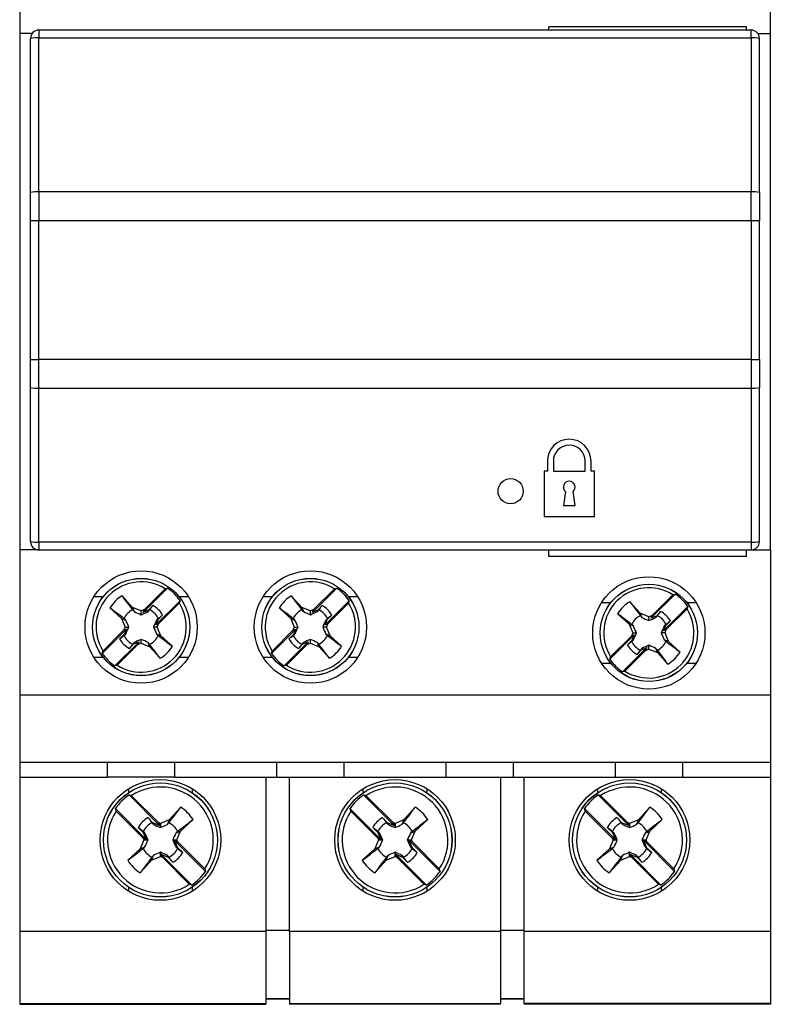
# Model space of a CAD drawing. Header units: inches. Extents: x 0.5 to 21.5, y 0.5 to 16.5.
# Tile 4 of 7: x 16.3 to 18.1, y 5.6 to 7.9. Entities that reach past the tile are written whole.
import ezdxf

# ---------------------------------------------------------------- set-up
doc = ezdxf.new("R2010")
doc.units = ezdxf.units.IN
doc.header["$LTSCALE"] = 2
doc.header["$MEASUREMENT"] = 0

msp = doc.modelspace()

# ---------------------------------------------------------------- linework, layer by layer
for p, q in [((16.2957, 8.24), (16.2957, 7.8995)), ((18.0595, 7.8995), (18.0595, 8.24)), ((16.3409, 7.9073), (16.3409, 7.8893)), ((18.0142, 7.9073), (16.3409, 7.9073)), ((18.0034, 7.9151), (17.5388, 7.9151)), ((17.5388, 7.9073), (17.5388, 7.9151)), ((18.0034, 7.9073), (18.0034, 7.9151)), ((18.0142, 7.8893), (18.0142, 7.9073)), ((16.3252, 7.8995), (16.2957, 7.8995)), ((16.2957, 7.8995), (16.2957, 6.6869)), ((16.3213, 7.5258), (16.3213, 7.8877)), ((16.3409, 7.5275), (16.3409, 7.8893)), ((16.3409, 7.8893), (18.0142, 7.8893)), ((18.0142, 7.8893), (18.0142, 7.5275)), ((18.0299, 7.8995), (18.0595, 7.8995)), ((18.0339, 7.5258), (18.0339, 7.8877)), ((18.0595, 6.6869), (18.0595, 7.8995)), ((16.3409, 7.5275), (16.3409, 7.4603)), ((18.0142, 7.5275), (16.3409, 7.5275)), ((18.0142, 7.4603), (18.0142, 7.5275)), ((16.3213, 7.4603), (16.3409, 7.4603)), ((16.3213, 7.1339), (16.3213, 7.4603)), ((16.3409, 7.1339), (16.3409, 7.4603)), ((16.3409, 7.4603), (18.0142, 7.4603)), ((18.0142, 7.4603), (18.0339, 7.4603)), ((18.0142, 7.4603), (18.0142, 7.1339)), ((18.0339, 7.1339), (18.0339, 7.4603)), ((16.3213, 7.1339), (16.3409, 7.1339)), ((16.3409, 7.0667), (16.3409, 7.1339)), ((18.0142, 7.1339), (16.3409, 7.1339)), ((18.0142, 7.1339), (18.0142, 7.0667)), ((18.0142, 7.1339), (18.0339, 7.1339)), ((16.3213, 6.7066), (16.3213, 7.0684)), ((16.3409, 7.0667), (18.0142, 7.0667)), ((16.3409, 6.7049), (16.3409, 7.0667)), ((18.0142, 7.0667), (18.0142, 6.7049)), ((18.0339, 6.7066), (18.0339, 7.0684)), ((17.5358, 6.8955), (17.5358, 6.8719)), ((17.5496, 6.8955), (17.5496, 6.8719)), ((17.6244, 6.8719), (17.6244, 6.8955)), ((17.6382, 6.8719), (17.6382, 6.8955)), ((17.5358, 6.8719), (17.528, 6.8719)), ((17.528, 6.8719), (17.528, 6.7656)), ((17.5496, 6.8719), (17.6244, 6.8719)), ((17.6461, 6.8719), (17.6382, 6.8719)), ((17.6461, 6.7656), (17.6461, 6.8719)), ((17.5782, 6.8239), (17.5732, 6.7912)), ((17.6008, 6.7912), (17.5959, 6.8239)), ((17.5732, 6.7912), (17.6008, 6.7912)), ((17.528, 6.7656), (17.6461, 6.7656)), ((18.0142, 6.7049), (16.3409, 6.7049)), ((16.3409, 6.7049), (16.3409, 6.6869)), ((18.0142, 6.7049), (18.0142, 6.6869)), ((16.3409, 6.6869), (16.2957, 6.6869)), ((16.2957, 6.6869), (16.2957, 6.3463)), ((16.3409, 6.6869), (18.0142, 6.6869)), ((17.5388, 6.6713), (17.5388, 6.6869)), ((18.0034, 6.6713), (18.0034, 6.6869)), ((18.0142, 6.6869), (18.0595, 6.6869)), ((18.0595, 6.6869), (18.0595, 6.3463)), ((18.0034, 6.6713), (17.5388, 6.6713)), ((16.6429, 6.5971), (16.5859, 6.5401)), ((16.5888, 6.5469), (16.6374, 6.5955)), ((17.0405, 6.5971), (16.9836, 6.5401)), ((16.9864, 6.5469), (17.0351, 6.5955)), ((16.4915, 6.5766), (16.4698, 6.5766)), ((16.5609, 6.552), (16.5361, 6.579)), ((16.6154, 6.5106), (16.6724, 6.5676)), ((16.6924, 6.5766), (16.6707, 6.5766)), ((16.8892, 6.5766), (16.8675, 6.5766)), ((16.9585, 6.552), (16.9337, 6.579)), ((17.0131, 6.5106), (17.0701, 6.5676)), ((17.09, 6.5766), (17.0683, 6.5766)), ((17.8358, 6.5833), (17.7788, 6.5263)), ((17.7817, 6.5331), (17.8304, 6.5817)), ((16.5078, 6.5508), (16.5348, 6.526)), ((16.5811, 6.5437), (16.5609, 6.552)), ((16.5609, 6.552), (16.5648, 6.5421)), ((16.5888, 6.5469), (16.5811, 6.5437)), ((16.5811, 6.5347), (16.5811, 6.5437)), ((16.5859, 6.5401), (16.5888, 6.5469)), ((16.5987, 6.5454), (16.5859, 6.5401)), ((16.5975, 6.5421), (16.5987, 6.5454)), ((16.6087, 6.5563), (16.5987, 6.5454)), ((16.6708, 6.5621), (16.6222, 6.5135)), ((16.9055, 6.5508), (16.9325, 6.526)), ((16.9787, 6.5437), (16.9585, 6.552)), ((16.9585, 6.552), (16.9624, 6.5421)), ((16.9864, 6.5469), (16.9787, 6.5437)), ((16.9787, 6.5347), (16.9787, 6.5437)), ((16.9836, 6.5401), (16.9864, 6.5469)), ((16.9964, 6.5454), (16.9836, 6.5401)), ((16.9951, 6.5421), (16.9964, 6.5454)), ((17.0064, 6.5563), (16.9964, 6.5454)), ((17.0685, 6.5621), (17.0199, 6.5135)), ((17.6844, 6.5628), (17.6627, 6.5628)), ((17.7538, 6.5382), (17.729, 6.5653)), ((17.8084, 6.4968), (17.8653, 6.5538)), ((17.8638, 6.5483), (17.8151, 6.4997)), ((17.8853, 6.5628), (17.8636, 6.5628)), ((16.5348, 6.526), (16.5448, 6.5221)), ((16.5348, 6.526), (16.5432, 6.5058)), ((16.6154, 6.5106), (16.6207, 6.5234)), ((16.6207, 6.5234), (16.6174, 6.5221)), ((16.6207, 6.5234), (16.6316, 6.5334)), ((16.9325, 6.526), (16.9424, 6.5221)), ((16.9325, 6.526), (16.9408, 6.5058)), ((17.0131, 6.5106), (17.0183, 6.5234)), ((17.0183, 6.5234), (17.015, 6.5221)), ((17.0183, 6.5234), (17.0293, 6.5334)), ((17.7007, 6.537), (17.7278, 6.5122)), ((17.774, 6.5299), (17.7538, 6.5382)), ((17.7538, 6.5382), (17.7577, 6.5283)), ((17.7817, 6.5331), (17.774, 6.5299)), ((17.774, 6.5209), (17.774, 6.5299)), ((17.7788, 6.5263), (17.7817, 6.5331)), ((17.7917, 6.5316), (17.7788, 6.5263)), ((17.7904, 6.5283), (17.7917, 6.5316)), ((17.8017, 6.5425), (17.7917, 6.5316)), ((16.5468, 6.5009), (16.4898, 6.444)), ((16.4914, 6.4494), (16.54, 6.4981)), ((16.5432, 6.5058), (16.54, 6.4981)), ((16.54, 6.4981), (16.5468, 6.5009)), ((16.5468, 6.5009), (16.5415, 6.4881)), ((16.5432, 6.5058), (16.5522, 6.5058)), ((16.6191, 6.5058), (16.61, 6.5058)), ((16.6222, 6.5135), (16.6154, 6.5106)), ((16.6191, 6.5058), (16.6222, 6.5135)), ((16.6274, 6.4855), (16.6191, 6.5058)), ((16.9444, 6.5009), (16.8874, 6.444)), ((16.889, 6.4494), (16.9376, 6.4981)), ((16.9408, 6.5058), (16.9376, 6.4981)), ((16.9376, 6.4981), (16.9444, 6.5009)), ((16.9444, 6.5009), (16.9391, 6.4881)), ((16.9408, 6.5058), (16.9498, 6.5058)), ((17.0167, 6.5058), (17.0077, 6.5058)), ((17.0199, 6.5135), (17.0131, 6.5106)), ((17.0167, 6.5058), (17.0199, 6.5135)), ((17.025, 6.4855), (17.0167, 6.5058)), ((17.7278, 6.5122), (17.7361, 6.492)), ((17.7278, 6.5122), (17.7377, 6.5083)), ((17.8084, 6.4968), (17.8136, 6.5096)), ((17.8151, 6.4997), (17.8084, 6.4968)), ((17.8136, 6.5096), (17.8103, 6.5083)), ((17.812, 6.492), (17.8151, 6.4997)), ((17.8136, 6.5096), (17.8245, 6.5196)), ((16.5415, 6.4881), (16.5306, 6.4781)), ((16.5415, 6.4881), (16.5448, 6.4894)), ((16.5811, 6.4678), (16.5811, 6.4768)), ((16.6274, 6.4855), (16.6174, 6.4894)), ((16.6544, 6.4608), (16.6274, 6.4855)), ((16.9391, 6.4881), (16.9282, 6.4781)), ((16.9391, 6.4881), (16.9424, 6.4894)), ((16.9787, 6.4678), (16.9787, 6.4768)), ((17.025, 6.4855), (17.015, 6.4894)), ((17.052, 6.4608), (17.025, 6.4855)), ((17.7397, 6.4872), (17.6827, 6.4302)), ((17.6843, 6.4357), (17.7329, 6.4843)), ((17.7344, 6.4743), (17.7235, 6.4643)), ((17.7361, 6.492), (17.7329, 6.4843)), ((17.7329, 6.4843), (17.7397, 6.4872)), ((17.7397, 6.4872), (17.7344, 6.4743)), ((17.7344, 6.4743), (17.7377, 6.4756)), ((17.7361, 6.492), (17.7451, 6.492)), ((17.812, 6.492), (17.803, 6.492)), ((17.8203, 6.4717), (17.8103, 6.4756)), ((17.8203, 6.4717), (17.812, 6.492)), ((16.5193, 6.4145), (16.5763, 6.4714)), ((16.5734, 6.4647), (16.5248, 6.416)), ((16.5535, 6.4552), (16.5635, 6.4662)), ((16.5635, 6.4662), (16.5763, 6.4714)), ((16.5648, 6.4695), (16.5635, 6.4662)), ((16.5763, 6.4714), (16.5734, 6.4647)), ((16.5734, 6.4647), (16.5811, 6.4678)), ((16.5811, 6.4678), (16.6014, 6.4595)), ((16.6014, 6.4595), (16.5975, 6.4695)), ((16.6014, 6.4595), (16.6261, 6.4325)), ((16.9169, 6.4145), (16.9739, 6.4714)), ((16.971, 6.4647), (16.9224, 6.416)), ((16.9511, 6.4552), (16.9611, 6.4662)), ((16.9611, 6.4662), (16.9739, 6.4714)), ((16.9624, 6.4695), (16.9611, 6.4662)), ((16.9739, 6.4714), (16.971, 6.4647)), ((16.971, 6.4647), (16.9787, 6.4678)), ((16.9787, 6.4678), (16.999, 6.4595)), ((16.999, 6.4595), (16.9951, 6.4695)), ((16.999, 6.4595), (17.0237, 6.4325)), ((17.7122, 6.4007), (17.7692, 6.4576)), ((17.7663, 6.4509), (17.7177, 6.4022)), ((17.7464, 6.4415), (17.7564, 6.4524)), ((17.7564, 6.4524), (17.7692, 6.4576)), ((17.7577, 6.4557), (17.7564, 6.4524)), ((17.7692, 6.4576), (17.7663, 6.4509)), ((17.7663, 6.4509), (17.774, 6.454)), ((17.774, 6.454), (17.774, 6.463)), ((17.774, 6.454), (17.7943, 6.4457)), ((17.7943, 6.4457), (17.7904, 6.4557)), ((17.8473, 6.447), (17.8203, 6.4717)), ((16.4698, 6.435), (16.4915, 6.435)), ((16.6707, 6.435), (16.6924, 6.435)), ((16.8675, 6.435), (16.8892, 6.435)), ((17.0683, 6.435), (17.09, 6.435)), ((17.7943, 6.4457), (17.819, 6.4187)), ((17.6627, 6.4212), (17.6844, 6.4212)), ((17.8636, 6.4212), (17.8853, 6.4212)), ((16.2957, 6.3463), (18.0595, 6.3463)), ((16.2957, 6.3463), (16.2957, 6.1888)), ((18.0595, 6.3463), (18.0595, 6.1888)), ((16.2957, 6.1888), (16.2957, 6.1534)), ((16.2957, 6.1888), (18.0595, 6.1888)), ((16.5024, 6.1534), (16.5024, 6.1888)), ((16.6598, 6.1888), (16.6598, 6.1534)), ((16.9, 6.1534), (16.9, 6.1888)), ((17.0575, 6.1888), (17.0575, 6.1534)), ((17.2976, 6.1534), (17.2976, 6.1888)), ((17.4551, 6.1888), (17.4551, 6.1534)), ((17.6953, 6.1534), (17.6953, 6.1888)), ((17.8528, 6.1888), (17.8528, 6.1534)), ((18.0595, 6.1888), (18.0595, 6.1534)), ((16.2957, 6.1534), (16.5024, 6.1534)), ((16.2957, 6.1534), (16.2957, 5.7912)), ((16.6598, 6.1534), (16.5024, 6.1534)), ((16.6598, 6.1534), (16.9, 6.1534)), ((16.8744, 6.1534), (16.8744, 5.7912)), ((16.9, 6.1534), (17.0575, 6.1534)), ((16.9295, 5.7912), (16.9295, 6.1534)), ((17.0575, 6.1534), (17.2976, 6.1534)), ((17.2976, 6.1534), (17.4551, 6.1534)), ((17.4256, 6.1534), (17.4256, 5.7912)), ((17.4551, 6.1534), (17.6953, 6.1534)), ((17.4807, 5.7912), (17.4807, 6.1534)), ((17.6953, 6.1534), (17.8528, 6.1534)), ((17.8528, 6.1534), (18.0595, 6.1534)), ((18.0595, 6.1534), (18.0595, 5.7912)), ((16.5511, 6.1259), (16.5511, 6.1165)), ((16.625, 6.0391), (16.5527, 6.1115)), ((16.5585, 6.1098), (16.6219, 6.0465)), ((16.7016, 6.1165), (16.7016, 6.1259)), ((17.1023, 6.1259), (17.1023, 6.1165)), ((17.1762, 6.0391), (17.1038, 6.1115)), ((17.1097, 6.1098), (17.1731, 6.0465)), ((17.2528, 6.1165), (17.2528, 6.1259)), ((17.6535, 6.1259), (17.6535, 6.1165)), ((17.7274, 6.0391), (17.655, 6.1115)), ((17.6609, 6.1098), (17.7242, 6.0465)), ((17.804, 6.1165), (17.804, 6.1259)), ((16.6742, 6.0827), (16.647, 6.0531)), ((17.2253, 6.0827), (17.1982, 6.0531)), ((17.7765, 6.0827), (17.7494, 6.0531)), ((16.5206, 6.0795), (16.593, 6.0071)), ((16.5857, 6.0103), (16.5223, 6.0736)), ((16.6085, 6.0459), (16.5974, 6.0581)), ((17.0718, 6.0795), (17.1442, 6.0071)), ((17.1369, 6.0103), (17.0735, 6.0736)), ((17.1597, 6.0459), (17.1485, 6.0581)), ((17.623, 6.0795), (17.6954, 6.0071)), ((17.6881, 6.0103), (17.6247, 6.0736)), ((17.7109, 6.0459), (17.6997, 6.0581)), ((16.574, 6.0348), (16.5862, 6.0236)), ((16.6085, 6.0459), (16.61, 6.0421)), ((16.625, 6.0391), (16.6085, 6.0459)), ((16.6264, 6.0446), (16.6219, 6.0465)), ((16.6219, 6.0465), (16.625, 6.0391)), ((16.647, 6.0531), (16.6264, 6.0446)), ((16.6264, 6.0446), (16.6264, 6.0347)), ((16.647, 6.0531), (16.6427, 6.0421)), ((16.6737, 6.0264), (16.7033, 6.0535)), ((17.1252, 6.0348), (17.1374, 6.0236)), ((17.1597, 6.0459), (17.1612, 6.0421)), ((17.1762, 6.0391), (17.1597, 6.0459)), ((17.1731, 6.0465), (17.1762, 6.0391)), ((17.1776, 6.0446), (17.1731, 6.0465)), ((17.1982, 6.0531), (17.1776, 6.0446)), ((17.1776, 6.0446), (17.1776, 6.0347)), ((17.1982, 6.0531), (17.1939, 6.0421)), ((17.2249, 6.0264), (17.2545, 6.0535)), ((17.6764, 6.0348), (17.6886, 6.0236)), ((17.7109, 6.0459), (17.7124, 6.0421)), ((17.7274, 6.0391), (17.7109, 6.0459)), ((17.7242, 6.0465), (17.7274, 6.0391)), ((17.7287, 6.0446), (17.7242, 6.0465)), ((17.7494, 6.0531), (17.7287, 6.0446)), ((17.7287, 6.0446), (17.7287, 6.0347)), ((17.7494, 6.0531), (17.7451, 6.0421)), ((17.7761, 6.0264), (17.8057, 6.0535)), ((16.5862, 6.0236), (16.593, 6.0071)), ((16.5862, 6.0236), (16.5901, 6.0221)), ((16.6627, 6.0221), (16.6737, 6.0264)), ((16.6652, 6.0058), (16.6737, 6.0264)), ((17.1374, 6.0236), (17.1442, 6.0071)), ((17.1374, 6.0236), (17.1413, 6.0221)), ((17.2139, 6.0221), (17.2249, 6.0264)), ((17.2164, 6.0058), (17.2249, 6.0264)), ((17.6886, 6.0236), (17.6954, 6.0071)), ((17.6886, 6.0236), (17.6924, 6.0221)), ((17.765, 6.0221), (17.7761, 6.0264)), ((17.7676, 6.0058), (17.7761, 6.0264)), ((16.5875, 6.0058), (16.5791, 5.9851)), ((16.5791, 5.9851), (16.5901, 5.9894)), ((16.5857, 6.0103), (16.5875, 6.0058)), ((16.593, 6.0071), (16.5857, 6.0103)), ((16.5875, 6.0058), (16.5974, 6.0058)), ((16.6553, 6.0058), (16.6652, 6.0058)), ((16.7321, 5.932), (16.6597, 6.0044)), ((16.6597, 6.0044), (16.6671, 6.0013)), ((16.6665, 5.9879), (16.6597, 6.0044)), ((16.6627, 5.9894), (16.6665, 5.9879)), ((16.6671, 6.0013), (16.6652, 6.0058)), ((16.6787, 5.9767), (16.6665, 5.9879)), ((16.6671, 6.0013), (16.7305, 5.9379)), ((17.1387, 6.0058), (17.1302, 5.9851)), ((17.1302, 5.9851), (17.1413, 5.9894)), ((17.1369, 6.0103), (17.1387, 6.0058)), ((17.1442, 6.0071), (17.1369, 6.0103)), ((17.1387, 6.0058), (17.1486, 6.0058)), ((17.2065, 6.0058), (17.2164, 6.0058)), ((17.2833, 5.932), (17.2109, 6.0044)), ((17.2109, 6.0044), (17.2183, 6.0013)), ((17.2177, 5.9879), (17.2109, 6.0044)), ((17.2139, 5.9894), (17.2177, 5.9879)), ((17.2183, 6.0013), (17.2164, 6.0058)), ((17.2299, 5.9767), (17.2177, 5.9879)), ((17.2183, 6.0013), (17.2816, 5.9379)), ((17.6899, 6.0058), (17.6814, 5.9851)), ((17.6814, 5.9851), (17.6924, 5.9894)), ((17.6954, 6.0071), (17.6881, 6.0103)), ((17.6881, 6.0103), (17.6899, 6.0058)), ((17.6899, 6.0058), (17.6998, 6.0058)), ((17.7577, 6.0058), (17.7676, 6.0058)), ((17.8345, 5.932), (17.7621, 6.0044)), ((17.7621, 6.0044), (17.7694, 6.0013)), ((17.7689, 5.9879), (17.7621, 6.0044)), ((17.765, 5.9894), (17.7689, 5.9879)), ((17.7694, 6.0013), (17.7676, 6.0058)), ((17.7811, 5.9767), (17.7689, 5.9879)), ((17.7694, 6.0013), (17.8328, 5.9379)), ((16.5791, 5.9851), (16.5495, 5.958)), ((16.6057, 5.9584), (16.61, 5.9695)), ((16.6057, 5.9584), (16.6264, 5.9669)), ((16.6264, 5.9669), (16.6264, 5.9768)), ((16.6264, 5.9669), (16.6309, 5.9651)), ((16.6309, 5.9651), (16.6277, 5.9724)), ((16.6277, 5.9724), (16.7001, 5.9)), ((16.6277, 5.9724), (16.6442, 5.9656)), ((16.6943, 5.9017), (16.6309, 5.9651)), ((16.6442, 5.9656), (16.6427, 5.9695)), ((16.6442, 5.9656), (16.6554, 5.9534)), ((17.1302, 5.9851), (17.1007, 5.958)), ((17.1569, 5.9584), (17.1612, 5.9695)), ((17.1569, 5.9584), (17.1776, 5.9669)), ((17.1776, 5.9669), (17.1776, 5.9768)), ((17.1776, 5.9669), (17.1821, 5.9651)), ((17.1821, 5.9651), (17.1789, 5.9724)), ((17.1789, 5.9724), (17.2513, 5.9)), ((17.1789, 5.9724), (17.1954, 5.9656)), ((17.2454, 5.9017), (17.1821, 5.9651)), ((17.1954, 5.9656), (17.1939, 5.9695)), ((17.1954, 5.9656), (17.2066, 5.9534)), ((17.6814, 5.9851), (17.6518, 5.958)), ((17.7081, 5.9584), (17.7124, 5.9695)), ((17.7081, 5.9584), (17.7287, 5.9669)), ((17.7287, 5.9669), (17.7287, 5.9768)), ((17.7287, 5.9669), (17.7332, 5.9651)), ((17.7332, 5.9651), (17.7301, 5.9724)), ((17.7301, 5.9724), (17.8025, 5.9)), ((17.7301, 5.9724), (17.7466, 5.9656)), ((17.7966, 5.9017), (17.7332, 5.9651)), ((17.7466, 5.9656), (17.7451, 5.9695)), ((17.7466, 5.9656), (17.7578, 5.9534)), ((16.5786, 5.9289), (16.6057, 5.9584)), ((17.1298, 5.9289), (17.1569, 5.9584)), ((17.681, 5.9289), (17.7081, 5.9584)), ((16.5511, 5.8951), (16.5511, 5.8857)), ((16.7016, 5.8857), (16.7016, 5.8951)), ((17.1023, 5.8951), (17.1023, 5.8857)), ((17.2528, 5.8857), (17.2528, 5.8951)), ((17.6535, 5.8951), (17.6535, 5.8857)), ((17.804, 5.8857), (17.804, 5.8951)), ((16.8744, 5.7912), (16.2957, 5.7912)), ((16.2957, 5.7912), (16.2957, 5.6219)), ((16.9295, 5.7931), (16.8744, 5.7931)), ((16.8744, 5.7912), (16.8744, 5.6219)), ((17.4256, 5.7912), (16.9295, 5.7912)), ((16.9295, 5.7912), (16.9295, 5.6219)), ((17.4807, 5.7931), (17.4256, 5.7931)), ((17.4256, 5.7912), (17.4256, 5.6219)), ((18.0595, 5.7912), (17.4807, 5.7912)), ((17.4807, 5.6219), (17.4807, 5.7912)), ((18.0595, 5.7912), (18.0595, 5.6219)), ((16.2957, 5.6219), (16.8744, 5.6219)), ((16.2957, 5.6219), (16.2957, 5.6199)), ((16.2957, 5.6199), (16.8744, 5.6199)), ((16.8744, 5.6337), (16.9295, 5.6337)), ((16.9295, 5.6317), (16.8744, 5.6317)), ((16.8744, 5.6219), (16.8744, 5.6199)), ((16.9295, 5.6219), (17.4256, 5.6219)), ((16.9295, 5.6219), (16.9295, 5.6199)), ((17.4256, 5.6199), (16.9295, 5.6199)), ((17.4256, 5.6337), (17.4807, 5.6337)), ((17.4807, 5.6317), (17.4256, 5.6317)), ((17.4256, 5.6199), (17.4256, 5.6219)), ((18.0595, 5.6219), (17.4807, 5.6219)), ((17.4807, 5.6219), (17.4807, 5.6199)), ((18.0595, 5.6199), (17.4807, 5.6199)), ((18.0595, 5.6219), (18.0595, 5.6199))]:
    msp.add_line(p, q)
for centre, radius in [((17.4492, 6.8247), 0.0295), ((16.5811, 6.5058), 0.1319), ((16.9787, 6.5058), 0.1319), ((16.5811, 6.5058), 0.1142), ((16.5811, 6.5058), 0.1141), ((16.9787, 6.5058), 0.1142), ((16.9787, 6.5058), 0.1141), ((17.774, 6.492), 0.1319), ((17.774, 6.492), 0.1142), ((17.774, 6.492), 0.1141), ((16.6264, 6.0058), 0.1417), ((16.6264, 6.0058), 0.1339), ((16.6264, 6.0058), 0.1338), ((17.1776, 6.0058), 0.1417), ((17.1776, 6.0058), 0.1339), ((17.1776, 6.0058), 0.1338), ((17.7287, 6.0058), 0.1417), ((17.7287, 6.0058), 0.1339), ((17.7287, 6.0058), 0.1338)]:
    msp.add_circle(centre, radius)
for centre, radius, start, end in [((16.3409, 7.8877), 0.0197, 90, 180), ((18.0142, 7.8877), 0.0197, 0, 90), ((16.3361, 7.8304), 0.0591, 85.2574, 104.5051), ((18.0191, 7.8304), 0.0591, 75.4949, 94.7426), ((16.3361, 7.4686), 0.0591, 85.2574, 104.5051), ((18.0191, 7.4686), 0.0591, 75.4949, 94.7426), ((16.3361, 7.1256), 0.0591, 255.4949, 274.7426), ((18.0191, 7.1256), 0.0591, 265.2574, 284.5051), ((17.587, 6.8955), 0.0512, 0, 180), ((17.587, 6.8955), 0.0374, 0, 180), ((17.587, 6.8345), 0.0138, 310.0052, 229.9948), ((16.3361, 6.7638), 0.0591, 255.4949, 274.7426), ((16.3409, 6.7066), 0.0197, 180, 270), ((18.0191, 6.7638), 0.0591, 265.2574, 284.5051), ((18.0142, 6.7066), 0.0197, 270, 0), ((16.5811, 6.5058), 0.106, 57.8824, 212.1176), ((16.5811, 6.5058), 0.1103, 34.091, 55.909), ((16.9787, 6.5058), 0.106, 57.8824, 212.1176), ((16.9787, 6.5058), 0.1103, 34.091, 55.909), ((17.774, 6.492), 0.106, 57.8824, 212.1176), ((16.5811, 6.5058), 0.086, 121.5531, 148.4469), ((16.9787, 6.5058), 0.086, 121.5531, 148.4469), ((17.774, 6.492), 0.1103, 34.091, 55.909), ((16.5811, 6.5058), 0.106, 237.8824, 32.1176), ((16.5811, 6.5058), 0.0451, 116.2477, 153.7523), ((16.5811, 6.5058), 0.0451, 26.2477, 63.7523), ((16.5811, 6.5058), 0.0576, 28.6836, 61.3164), ((16.9787, 6.5058), 0.106, 237.8824, 32.1176), ((16.9787, 6.5058), 0.0451, 116.2477, 153.7523), ((16.9787, 6.5058), 0.0451, 26.2477, 63.7523), ((16.9787, 6.5058), 0.0576, 28.6836, 61.3164), ((17.774, 6.492), 0.086, 121.5531, 148.4469), ((17.774, 6.492), 0.106, 237.8824, 32.1176), ((17.774, 6.492), 0.0451, 116.2477, 153.7523), ((17.774, 6.492), 0.0451, 26.2477, 63.7523), ((17.774, 6.492), 0.0576, 28.6836, 61.3164), ((16.5811, 6.5058), 0.0576, 208.6836, 241.3164), ((16.5811, 6.5058), 0.0451, 206.2477, 243.7523), ((16.5811, 6.5058), 0.0451, 296.2477, 333.7523), ((16.9787, 6.5058), 0.0576, 208.6836, 241.3164), ((16.9787, 6.5058), 0.0451, 206.2477, 243.7523), ((16.9787, 6.5058), 0.0451, 296.2477, 333.7523), ((16.5811, 6.5058), 0.086, 301.5531, 328.4469), ((16.9787, 6.5058), 0.086, 301.5531, 328.4469), ((17.774, 6.492), 0.0576, 208.6836, 241.3164), ((17.774, 6.492), 0.0451, 206.2477, 243.7523), ((17.774, 6.492), 0.0451, 296.2477, 333.7523), ((16.5811, 6.5058), 0.1103, 214.091, 235.909), ((16.9787, 6.5058), 0.1103, 214.091, 235.909), ((17.774, 6.492), 0.1103, 214.091, 235.909), ((17.774, 6.492), 0.086, 301.5531, 328.4469), ((16.6264, 6.0058), 0.1243, 326.8848, 123.1152), ((17.1776, 6.0058), 0.1243, 326.8848, 123.1152), ((17.7287, 6.0058), 0.1243, 326.8848, 123.1152), ((16.6264, 6.0058), 0.1289, 124.8858, 145.1142), ((17.1776, 6.0058), 0.1289, 124.8858, 145.1142), ((17.7287, 6.0058), 0.1289, 124.8858, 145.1142), ((16.6264, 6.0058), 0.0905, 31.8435, 58.1565), ((17.1776, 6.0058), 0.0905, 31.8435, 58.1565), ((17.7287, 6.0058), 0.0905, 31.8435, 58.1565), ((16.6264, 6.0058), 0.1243, 146.8848, 303.1152), ((16.6264, 6.0058), 0.0599, 119.0151, 150.9849), ((17.1776, 6.0058), 0.1243, 146.8848, 303.1152), ((17.1776, 6.0058), 0.0599, 119.0151, 150.9849), ((17.7287, 6.0058), 0.1243, 146.8848, 303.1152), ((17.7287, 6.0058), 0.0599, 119.0151, 150.9849), ((16.6264, 6.0058), 0.0451, 116.2477, 153.7523), ((16.6264, 6.0058), 0.0451, 26.2477, 63.7523), ((17.1776, 6.0058), 0.0451, 116.2477, 153.7523), ((17.1776, 6.0058), 0.0451, 26.2477, 63.7523), ((17.7287, 6.0058), 0.0451, 116.2477, 153.7523), ((17.7287, 6.0058), 0.0451, 26.2477, 63.7523), ((16.6264, 6.0058), 0.0451, 206.2477, 243.7523), ((16.6264, 6.0058), 0.0451, 296.2477, 333.7523), ((16.6264, 6.0058), 0.0599, 299.0151, 330.9849), ((17.1776, 6.0058), 0.0451, 206.2477, 243.7523), ((17.1776, 6.0058), 0.0451, 296.2477, 333.7523), ((17.1776, 6.0058), 0.0599, 299.0151, 330.9849), ((17.7287, 6.0058), 0.0451, 206.2477, 243.7523), ((17.7287, 6.0058), 0.0451, 296.2477, 333.7523), ((17.7287, 6.0058), 0.0599, 299.0151, 330.9849), ((16.6264, 6.0058), 0.0905, 211.8435, 238.1565), ((17.1776, 6.0058), 0.0905, 211.8435, 238.1565), ((17.7287, 6.0058), 0.0905, 211.8435, 238.1565), ((16.6264, 6.0058), 0.1289, 304.8858, 325.1142), ((17.1776, 6.0058), 0.1289, 304.8858, 325.1142), ((17.7287, 6.0058), 0.1289, 304.8858, 325.1142)]:
    msp.add_arc(centre, radius, start, end)
for points, knots in [([(16.3213, 7.4603), (16.3213, 7.4657), (16.3213, 7.4767), (16.3213, 7.4931), (16.3213, 7.5095), (16.3213, 7.5204), (16.3213, 7.5258)], [0, 0, 0, 0, 0.250057, 0.5, 0.749943, 1, 1, 1, 1]), ([(16.3213, 7.0684), (16.3213, 7.0738), (16.3213, 7.0847), (16.3213, 7.1011), (16.3213, 7.1175), (16.3213, 7.1285), (16.3213, 7.1339)], [0, 0, 0, 0, 0.250057, 0.5, 0.749943, 1, 1, 1, 1]), ([(16.5407, 6.5257), (16.5326, 6.5319), (16.5246, 6.538), (16.5166, 6.5441), (16.5137, 6.5463), (16.5107, 6.5485), (16.5078, 6.5508)], [0, 0, 0, 0, 0.001526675, 0.001526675, 0.001526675, 0.00208361, 0.00208361, 0.00208361, 0.00208361]), ([(16.9383, 6.5257), (16.9302, 6.5319), (16.9222, 6.538), (16.9142, 6.5441), (16.9113, 6.5463), (16.9084, 6.5485), (16.9055, 6.5508)], [0, 0, 0, 0, 0.001526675, 0.001526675, 0.001526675, 0.00208361, 0.00208361, 0.00208361, 0.00208361]), ([(17.7336, 6.5119), (17.7255, 6.5181), (17.7175, 6.5242), (17.7095, 6.5303), (17.7066, 6.5325), (17.7037, 6.5348), (17.7007, 6.537)], [0, 0, 0, 0, 0.001526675, 0.001526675, 0.001526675, 0.00208361, 0.00208361, 0.00208361, 0.00208361]), ([(16.6215, 6.4858), (16.6296, 6.4797), (16.6376, 6.4735), (16.6456, 6.4674), (16.6486, 6.4652), (16.6515, 6.463), (16.6544, 6.4608)], [0, 0, 0, 0, 0.001526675, 0.001526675, 0.001526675, 0.00208361, 0.00208361, 0.00208361, 0.00208361]), ([(17.0192, 6.4858), (17.0272, 6.4797), (17.0353, 6.4735), (17.0433, 6.4674), (17.0462, 6.4652), (17.0491, 6.463), (17.052, 6.4608)], [0, 0, 0, 0, 0.001526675, 0.001526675, 0.001526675, 0.00208361, 0.00208361, 0.00208361, 0.00208361]), ([(17.8145, 6.472), (17.8225, 6.4659), (17.8305, 6.4598), (17.8385, 6.4537), (17.8415, 6.4514), (17.8444, 6.4492), (17.8473, 6.447)], [0, 0, 0, 0, 0.001526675, 0.001526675, 0.001526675, 0.00208361, 0.00208361, 0.00208361, 0.00208361]), ([(16.6463, 6.0462), (16.6525, 6.0543), (16.6586, 6.0623), (16.6647, 6.0703), (16.6679, 6.0744), (16.671, 6.0785), (16.6742, 6.0827)], [0, 0, 0, 0, 0.001526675, 0.001526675, 0.001526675, 0.002314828, 0.002314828, 0.002314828, 0.002314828]), ([(17.1975, 6.0462), (17.2037, 6.0543), (17.2098, 6.0623), (17.2159, 6.0703), (17.219, 6.0744), (17.2222, 6.0785), (17.2253, 6.0827)], [0, 0, 0, 0, 0.001526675, 0.001526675, 0.001526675, 0.002314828, 0.002314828, 0.002314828, 0.002314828]), ([(17.7487, 6.0462), (17.7549, 6.0543), (17.761, 6.0623), (17.7671, 6.0703), (17.7702, 6.0744), (17.7734, 6.0785), (17.7765, 6.0827)], [0, 0, 0, 0, 0.001526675, 0.001526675, 0.001526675, 0.002314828, 0.002314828, 0.002314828, 0.002314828]), ([(16.6064, 5.9653), (16.6003, 5.9573), (16.5942, 5.9492), (16.5881, 5.9412), (16.5849, 5.9371), (16.5818, 5.933), (16.5786, 5.9289)], [0, 0, 0, 0, 0.001526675, 0.001526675, 0.001526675, 0.002314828, 0.002314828, 0.002314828, 0.002314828]), ([(17.1576, 5.9653), (17.1515, 5.9573), (17.1453, 5.9492), (17.1392, 5.9412), (17.1361, 5.9371), (17.1329, 5.933), (17.1298, 5.9289)], [0, 0, 0, 0, 0.001526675, 0.001526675, 0.001526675, 0.002314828, 0.002314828, 0.002314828, 0.002314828]), ([(17.7088, 5.9653), (17.7026, 5.9573), (17.6965, 5.9492), (17.6904, 5.9412), (17.6873, 5.9371), (17.6841, 5.933), (17.681, 5.9289)], [0, 0, 0, 0, 0.001526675, 0.001526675, 0.001526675, 0.002314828, 0.002314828, 0.002314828, 0.002314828])]:
    msp.add_open_spline(points, degree=3, knots=knots)
for points in [[(18.0339, 7.5258), (18.0339, 7.504), (18.0339, 7.4822), (18.0339, 7.4603)], [(18.0339, 7.1339), (18.0339, 7.112), (18.0339, 7.0902), (18.0339, 7.0684)], [(16.6374, 6.5955), (16.6393, 6.596), (16.6411, 6.5966), (16.6429, 6.5971)], [(17.0351, 6.5955), (17.0369, 6.596), (17.0387, 6.5966), (17.0405, 6.5971)], [(16.5361, 6.579), (16.5444, 6.5681), (16.5527, 6.5572), (16.5612, 6.5462)], [(16.6724, 6.5676), (16.6719, 6.5658), (16.6714, 6.5639), (16.6708, 6.5621)], [(16.9337, 6.579), (16.9421, 6.5681), (16.9504, 6.5572), (16.9588, 6.5462)], [(17.0701, 6.5676), (17.0695, 6.5658), (17.069, 6.5639), (17.0685, 6.5621)], [(17.8304, 6.5817), (17.8322, 6.5823), (17.834, 6.5828), (17.8358, 6.5833)], [(16.5612, 6.5462), (16.5624, 6.5448), (16.5636, 6.5434), (16.5648, 6.5421)], [(16.5975, 6.5421), (16.5986, 6.5434), (16.5998, 6.5448), (16.601, 6.5462)], [(16.601, 6.5462), (16.6036, 6.5496), (16.6062, 6.5529), (16.6087, 6.5563)], [(16.9588, 6.5462), (16.96, 6.5448), (16.9612, 6.5434), (16.9624, 6.5421)], [(16.9951, 6.5421), (16.9963, 6.5434), (16.9975, 6.5448), (16.9987, 6.5462)], [(16.9987, 6.5462), (17.0013, 6.5496), (17.0038, 6.5529), (17.0064, 6.5563)], [(17.729, 6.5653), (17.7373, 6.5543), (17.7457, 6.5434), (17.7541, 6.5324)], [(17.8653, 6.5538), (17.8648, 6.552), (17.8643, 6.5502), (17.8638, 6.5483)], [(16.5448, 6.5221), (16.5434, 6.5233), (16.5421, 6.5245), (16.5407, 6.5257)], [(16.5522, 6.5058), (16.5497, 6.5114), (16.5473, 6.5168), (16.5448, 6.5221)], [(16.5648, 6.5421), (16.5701, 6.5396), (16.5755, 6.5372), (16.5811, 6.5347)], [(16.5811, 6.5347), (16.5868, 6.5372), (16.5921, 6.5396), (16.5975, 6.5421)], [(16.6174, 6.5221), (16.615, 6.5168), (16.6125, 6.5114), (16.61, 6.5058)], [(16.6215, 6.5257), (16.6202, 6.5245), (16.6188, 6.5233), (16.6174, 6.5221)], [(16.6316, 6.5334), (16.6283, 6.5308), (16.6249, 6.5283), (16.6215, 6.5257)], [(16.9424, 6.5221), (16.9411, 6.5233), (16.9397, 6.5245), (16.9383, 6.5257)], [(16.9498, 6.5058), (16.9473, 6.5114), (16.9449, 6.5168), (16.9424, 6.5221)], [(16.9624, 6.5421), (16.9677, 6.5396), (16.9731, 6.5372), (16.9787, 6.5347)], [(16.9787, 6.5347), (16.9844, 6.5372), (16.9898, 6.5396), (16.9951, 6.5421)], [(17.015, 6.5221), (17.0126, 6.5168), (17.0101, 6.5114), (17.0077, 6.5058)], [(17.0192, 6.5257), (17.0178, 6.5245), (17.0164, 6.5233), (17.015, 6.5221)], [(17.0293, 6.5334), (17.0259, 6.5308), (17.0225, 6.5283), (17.0192, 6.5257)], [(17.7541, 6.5324), (17.7553, 6.531), (17.7565, 6.5297), (17.7577, 6.5283)], [(17.7577, 6.5283), (17.763, 6.5258), (17.7684, 6.5234), (17.774, 6.5209)], [(17.774, 6.5209), (17.7797, 6.5234), (17.7851, 6.5258), (17.7904, 6.5283)], [(17.7904, 6.5283), (17.7916, 6.5297), (17.7928, 6.531), (17.794, 6.5324)], [(17.794, 6.5324), (17.7965, 6.5358), (17.7991, 6.5391), (17.8017, 6.5425)], [(16.5448, 6.4894), (16.5473, 6.4947), (16.5497, 6.5001), (16.5522, 6.5058)], [(16.61, 6.5058), (16.6125, 6.5001), (16.615, 6.4947), (16.6174, 6.4894)], [(16.9424, 6.4894), (16.9449, 6.4947), (16.9473, 6.5001), (16.9498, 6.5058)], [(17.0077, 6.5058), (17.0101, 6.5001), (17.0126, 6.4947), (17.015, 6.4894)], [(17.7377, 6.5083), (17.7363, 6.5095), (17.735, 6.5107), (17.7336, 6.5119)], [(17.7451, 6.492), (17.7426, 6.4976), (17.7402, 6.503), (17.7377, 6.5083)], [(17.8103, 6.5083), (17.8079, 6.503), (17.8054, 6.4976), (17.803, 6.492)], [(17.8145, 6.5119), (17.8131, 6.5107), (17.8117, 6.5095), (17.8103, 6.5083)], [(17.8245, 6.5196), (17.8212, 6.5171), (17.8178, 6.5145), (17.8145, 6.5119)], [(16.5306, 6.4781), (16.5339, 6.4807), (16.5373, 6.4833), (16.5407, 6.4858)], [(16.5407, 6.4858), (16.5421, 6.487), (16.5434, 6.4882), (16.5448, 6.4894)], [(16.5811, 6.4768), (16.5755, 6.4744), (16.5701, 6.4719), (16.5648, 6.4695)], [(16.5975, 6.4695), (16.5921, 6.4719), (16.5868, 6.4744), (16.5811, 6.4768)], [(16.6174, 6.4894), (16.6188, 6.4882), (16.6202, 6.487), (16.6215, 6.4858)], [(16.9282, 6.4781), (16.9316, 6.4807), (16.9349, 6.4833), (16.9383, 6.4858)], [(16.9383, 6.4858), (16.9397, 6.487), (16.9411, 6.4882), (16.9424, 6.4894)], [(16.9787, 6.4768), (16.9731, 6.4744), (16.9677, 6.4719), (16.9624, 6.4695)], [(16.9951, 6.4695), (16.9898, 6.4719), (16.9844, 6.4744), (16.9787, 6.4768)], [(17.015, 6.4894), (17.0164, 6.4882), (17.0178, 6.487), (17.0192, 6.4858)], [(17.7336, 6.472), (17.735, 6.4732), (17.7363, 6.4744), (17.7377, 6.4756)], [(17.7377, 6.4756), (17.7402, 6.481), (17.7426, 6.4863), (17.7451, 6.492)], [(17.803, 6.492), (17.8054, 6.4863), (17.8079, 6.481), (17.8103, 6.4756)], [(17.8103, 6.4756), (17.8117, 6.4744), (17.8131, 6.4732), (17.8145, 6.472)], [(16.5612, 6.4653), (16.5586, 6.462), (16.556, 6.4586), (16.5535, 6.4552)], [(16.5648, 6.4695), (16.5636, 6.4681), (16.5624, 6.4667), (16.5612, 6.4653)], [(16.601, 6.4653), (16.5998, 6.4667), (16.5986, 6.4681), (16.5975, 6.4695)], [(16.6261, 6.4325), (16.6178, 6.4434), (16.6095, 6.4543), (16.601, 6.4653)], [(16.9588, 6.4653), (16.9562, 6.462), (16.9537, 6.4586), (16.9511, 6.4552)], [(16.9624, 6.4695), (16.9612, 6.4681), (16.96, 6.4667), (16.9588, 6.4653)], [(16.9987, 6.4653), (16.9975, 6.4667), (16.9963, 6.4681), (16.9951, 6.4695)], [(17.0237, 6.4325), (17.0154, 6.4434), (17.0071, 6.4543), (16.9987, 6.4653)], [(17.7235, 6.4643), (17.7269, 6.4669), (17.7302, 6.4695), (17.7336, 6.472)], [(17.7541, 6.4516), (17.7515, 6.4482), (17.7489, 6.4448), (17.7464, 6.4415)], [(17.7577, 6.4557), (17.7565, 6.4543), (17.7553, 6.4529), (17.7541, 6.4516)], [(17.774, 6.463), (17.7684, 6.4606), (17.763, 6.4581), (17.7577, 6.4557)], [(17.7904, 6.4557), (17.7851, 6.4581), (17.7797, 6.4606), (17.774, 6.463)], [(17.794, 6.4516), (17.7928, 6.4529), (17.7916, 6.4543), (17.7904, 6.4557)], [(17.819, 6.4187), (17.8107, 6.4296), (17.8024, 6.4405), (17.794, 6.4516)], [(16.4898, 6.444), (16.4903, 6.4458), (16.4908, 6.4476), (16.4914, 6.4494)], [(16.8874, 6.444), (16.8879, 6.4458), (16.8885, 6.4476), (16.889, 6.4494)], [(17.6827, 6.4302), (17.6832, 6.432), (17.6837, 6.4338), (17.6843, 6.4357)], [(16.5248, 6.416), (16.5229, 6.4155), (16.5211, 6.415), (16.5193, 6.4145)], [(16.9224, 6.416), (16.9206, 6.4155), (16.9188, 6.415), (16.9169, 6.4145)], [(17.7177, 6.4022), (17.7159, 6.4017), (17.714, 6.4012), (17.7122, 6.4007)], [(16.5527, 6.1115), (16.5546, 6.111), (16.5565, 6.1104), (16.5585, 6.1098)], [(17.1038, 6.1115), (17.1058, 6.111), (17.1077, 6.1104), (17.1097, 6.1098)], [(17.655, 6.1115), (17.6569, 6.111), (17.6589, 6.1104), (17.6609, 6.1098)], [(16.5223, 6.0736), (16.5217, 6.0756), (16.5212, 6.0776), (16.5206, 6.0795)], [(16.5974, 6.0581), (16.6004, 6.0541), (16.6034, 6.0502), (16.6064, 6.0462)], [(17.0735, 6.0736), (17.0729, 6.0756), (17.0724, 6.0776), (17.0718, 6.0795)], [(17.1485, 6.0581), (17.1516, 6.0541), (17.1546, 6.0502), (17.1576, 6.0462)], [(17.6247, 6.0736), (17.6241, 6.0756), (17.6235, 6.0776), (17.623, 6.0795)], [(17.6997, 6.0581), (17.7027, 6.0541), (17.7058, 6.0502), (17.7088, 6.0462)], [(16.586, 6.0257), (16.582, 6.0287), (16.578, 6.0318), (16.574, 6.0348)], [(16.6064, 6.0462), (16.6076, 6.0448), (16.6088, 6.0434), (16.61, 6.0421)], [(16.61, 6.0421), (16.6153, 6.0396), (16.6207, 6.0372), (16.6264, 6.0347)], [(16.6264, 6.0347), (16.632, 6.0372), (16.6374, 6.0396), (16.6427, 6.0421)], [(16.6427, 6.0421), (16.6439, 6.0434), (16.6451, 6.0448), (16.6463, 6.0462)], [(16.7033, 6.0535), (16.6912, 6.0443), (16.6791, 6.0351), (16.6668, 6.0257)], [(17.1371, 6.0257), (17.1331, 6.0287), (17.1292, 6.0318), (17.1252, 6.0348)], [(17.1576, 6.0462), (17.1588, 6.0448), (17.16, 6.0434), (17.1612, 6.0421)], [(17.1612, 6.0421), (17.1665, 6.0396), (17.1719, 6.0372), (17.1776, 6.0347)], [(17.1776, 6.0347), (17.1832, 6.0372), (17.1886, 6.0396), (17.1939, 6.0421)], [(17.1939, 6.0421), (17.1951, 6.0434), (17.1963, 6.0448), (17.1975, 6.0462)], [(17.2545, 6.0535), (17.2424, 6.0443), (17.2302, 6.0351), (17.218, 6.0257)], [(17.6883, 6.0257), (17.6843, 6.0287), (17.6804, 6.0318), (17.6764, 6.0348)], [(17.7088, 6.0462), (17.71, 6.0448), (17.7112, 6.0434), (17.7124, 6.0421)], [(17.7124, 6.0421), (17.7177, 6.0396), (17.7231, 6.0372), (17.7287, 6.0347)], [(17.7287, 6.0347), (17.7344, 6.0372), (17.7398, 6.0396), (17.7451, 6.0421)], [(17.7451, 6.0421), (17.7463, 6.0434), (17.7475, 6.0448), (17.7487, 6.0462)], [(17.8057, 6.0535), (17.7935, 6.0443), (17.7814, 6.0351), (17.7692, 6.0257)], [(16.5901, 6.0221), (16.5887, 6.0233), (16.5873, 6.0245), (16.586, 6.0257)], [(16.5974, 6.0058), (16.595, 6.0114), (16.5925, 6.0168), (16.5901, 6.0221)], [(16.6627, 6.0221), (16.6602, 6.0168), (16.6578, 6.0114), (16.6553, 6.0058)], [(16.6668, 6.0257), (16.6654, 6.0245), (16.6641, 6.0233), (16.6627, 6.0221)], [(17.1413, 6.0221), (17.1399, 6.0233), (17.1385, 6.0245), (17.1371, 6.0257)], [(17.1486, 6.0058), (17.1462, 6.0114), (17.1437, 6.0168), (17.1413, 6.0221)], [(17.2139, 6.0221), (17.2114, 6.0168), (17.209, 6.0114), (17.2065, 6.0058)], [(17.218, 6.0257), (17.2166, 6.0245), (17.2152, 6.0233), (17.2139, 6.0221)], [(17.6924, 6.0221), (17.6911, 6.0233), (17.6897, 6.0245), (17.6883, 6.0257)], [(17.6998, 6.0058), (17.6973, 6.0114), (17.6949, 6.0168), (17.6924, 6.0221)], [(17.765, 6.0221), (17.7626, 6.0168), (17.7601, 6.0114), (17.7577, 6.0058)], [(17.7692, 6.0257), (17.7678, 6.0245), (17.7664, 6.0233), (17.765, 6.0221)], [(16.586, 5.9858), (16.5873, 5.987), (16.5887, 5.9882), (16.5901, 5.9894)], [(16.5901, 5.9894), (16.5925, 5.9947), (16.595, 6.0001), (16.5974, 6.0058)], [(16.6553, 6.0058), (16.6578, 6.0001), (16.6602, 5.9947), (16.6627, 5.9894)], [(16.6627, 5.9894), (16.6641, 5.9882), (16.6654, 5.987), (16.6668, 5.9858)], [(17.1371, 5.9858), (17.1385, 5.987), (17.1399, 5.9882), (17.1413, 5.9894)], [(17.1413, 5.9894), (17.1437, 5.9947), (17.1462, 6.0001), (17.1486, 6.0058)], [(17.2065, 6.0058), (17.209, 6.0001), (17.2114, 5.9947), (17.2139, 5.9894)], [(17.2139, 5.9894), (17.2152, 5.9882), (17.2166, 5.987), (17.218, 5.9858)], [(17.6883, 5.9858), (17.6897, 5.987), (17.6911, 5.9882), (17.6924, 5.9894)], [(17.6924, 5.9894), (17.6949, 5.9947), (17.6973, 6.0001), (17.6998, 6.0058)], [(17.7577, 6.0058), (17.7601, 6.0001), (17.7626, 5.9947), (17.765, 5.9894)], [(17.765, 5.9894), (17.7664, 5.9882), (17.7678, 5.987), (17.7692, 5.9858)], [(16.5495, 5.958), (16.5616, 5.9672), (16.5737, 5.9765), (16.586, 5.9858)], [(16.61, 5.9695), (16.6088, 5.9681), (16.6076, 5.9667), (16.6064, 5.9653)], [(16.6264, 5.9768), (16.6207, 5.9744), (16.6153, 5.9719), (16.61, 5.9695)], [(16.6427, 5.9695), (16.6374, 5.9719), (16.632, 5.9744), (16.6264, 5.9768)], [(16.6463, 5.9653), (16.6451, 5.9667), (16.6439, 5.9681), (16.6427, 5.9695)], [(16.6554, 5.9534), (16.6524, 5.9574), (16.6494, 5.9613), (16.6463, 5.9653)], [(16.6668, 5.9858), (16.6708, 5.9828), (16.6748, 5.9798), (16.6787, 5.9767)], [(17.1007, 5.958), (17.1128, 5.9672), (17.1249, 5.9765), (17.1371, 5.9858)], [(17.1612, 5.9695), (17.16, 5.9681), (17.1588, 5.9667), (17.1576, 5.9653)], [(17.1776, 5.9768), (17.1719, 5.9744), (17.1665, 5.9719), (17.1612, 5.9695)], [(17.1939, 5.9695), (17.1886, 5.9719), (17.1832, 5.9744), (17.1776, 5.9768)], [(17.1975, 5.9653), (17.1963, 5.9667), (17.1951, 5.9681), (17.1939, 5.9695)], [(17.2066, 5.9534), (17.2036, 5.9574), (17.2005, 5.9613), (17.1975, 5.9653)], [(17.218, 5.9858), (17.222, 5.9828), (17.2259, 5.9798), (17.2299, 5.9767)], [(17.6518, 5.958), (17.664, 5.9672), (17.6761, 5.9765), (17.6883, 5.9858)], [(17.7124, 5.9695), (17.7112, 5.9681), (17.71, 5.9667), (17.7088, 5.9653)], [(17.7287, 5.9768), (17.7231, 5.9744), (17.7177, 5.9719), (17.7124, 5.9695)], [(17.7451, 5.9695), (17.7398, 5.9719), (17.7344, 5.9744), (17.7287, 5.9768)], [(17.7487, 5.9653), (17.7475, 5.9667), (17.7463, 5.9681), (17.7451, 5.9695)], [(17.7578, 5.9534), (17.7548, 5.9574), (17.7517, 5.9613), (17.7487, 5.9653)], [(17.7692, 5.9858), (17.7732, 5.9828), (17.7771, 5.9798), (17.7811, 5.9767)], [(16.7305, 5.9379), (16.731, 5.9359), (16.7316, 5.934), (16.7321, 5.932)], [(17.2816, 5.9379), (17.2822, 5.9359), (17.2828, 5.934), (17.2833, 5.932)], [(17.8328, 5.9379), (17.8334, 5.9359), (17.8339, 5.934), (17.8345, 5.932)], [(16.7001, 5.9), (16.6982, 5.9006), (16.6962, 5.9011), (16.6943, 5.9017)], [(17.2513, 5.9), (17.2494, 5.9006), (17.2474, 5.9011), (17.2454, 5.9017)], [(17.8025, 5.9), (17.8005, 5.9006), (17.7986, 5.9011), (17.7966, 5.9017)]]:
    msp.add_open_spline(points, degree=3)

doc.saveas('drawing.dxf')
